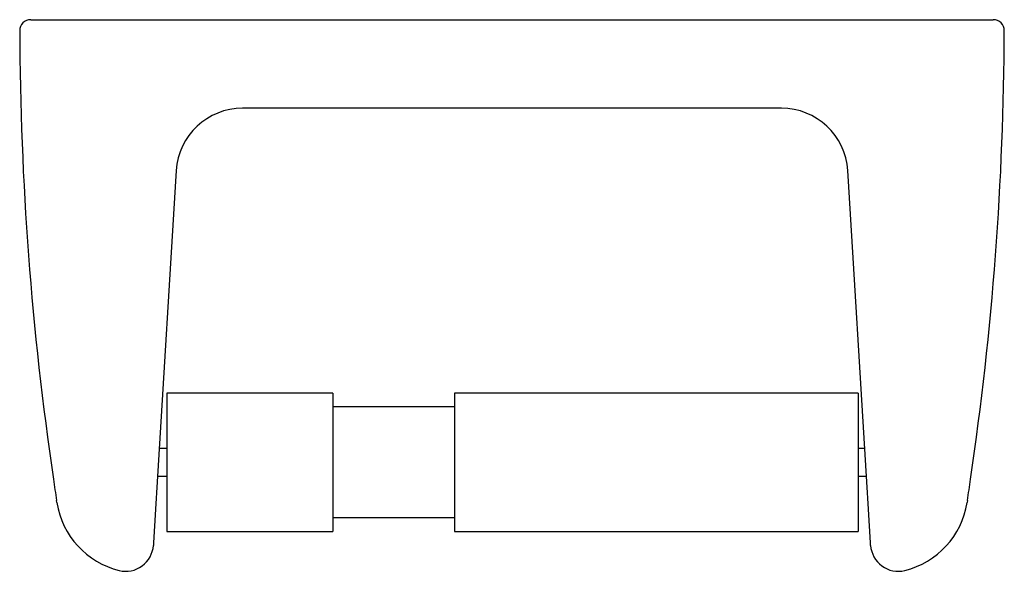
# Model space of a CAD drawing. Header units: millimetres. Extents: x 1130.748 to 1130.926, y 200.11 to 200.21.
import ezdxf

# ---------------------------------------------------------------- set-up
doc = ezdxf.new("R2010")
doc.units = ezdxf.units.MM
doc.layers.add('SANINDUSA', color=3, linetype='Continuous')

msp = doc.modelspace()

# ---------------------------------------------------------------- linework, layer by layer
at = {"layer": 'SANINDUSA'}
for p, q in [((1130.750457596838, 200.210014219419), (1130.760587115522, 200.210014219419)), ((1130.760587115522, 200.210014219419), (1130.91432101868, 200.210014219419)), ((1130.91432101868, 200.210014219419), (1130.924450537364, 200.210014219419)), ((1130.886165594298, 200.194014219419), (1130.788742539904, 200.194014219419)), ((1130.776764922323, 200.1827468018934), (1130.773324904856, 200.1265030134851)), ((1130.901583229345, 200.1265030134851), (1130.898143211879, 200.1827468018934)), ((1130.805038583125, 200.142514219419), (1130.775038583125, 200.142514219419)), ((1130.775038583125, 200.142514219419), (1130.775038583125, 200.117514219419)), ((1130.805038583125, 200.142514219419), (1130.805038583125, 200.117514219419)), ((1130.900038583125, 200.142514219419), (1130.827038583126, 200.142514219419)), ((1130.827038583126, 200.142514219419), (1130.827038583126, 200.117514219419)), ((1130.900038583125, 200.142514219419), (1130.900038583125, 200.117514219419)), ((1130.827038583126, 200.140014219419), (1130.805038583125, 200.140014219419)), ((1130.775038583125, 200.132514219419), (1130.773692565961, 200.132514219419)), ((1130.90121556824, 200.132514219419), (1130.900038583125, 200.132514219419)), ((1130.773324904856, 200.1265030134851), (1130.773021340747, 200.1215397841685)), ((1130.773386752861, 200.127514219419), (1130.775038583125, 200.127514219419)), ((1130.900038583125, 200.127514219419), (1130.901521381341, 200.127514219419)), ((1130.901886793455, 200.1215397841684), (1130.901583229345, 200.1265030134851)), ((1130.755196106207, 200.1227112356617), (1130.75513340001, 200.1231157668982)), ((1130.919774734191, 200.1231157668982), (1130.919712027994, 200.1227112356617)), ((1130.773021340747, 200.1215397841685), (1130.772649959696, 200.1154677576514)), ((1130.902258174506, 200.1154677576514), (1130.901886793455, 200.1215397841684)), ((1130.805038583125, 200.120014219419), (1130.827038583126, 200.120014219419)), ((1130.775038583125, 200.117514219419), (1130.805038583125, 200.117514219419)), ((1130.827038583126, 200.117514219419), (1130.900038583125, 200.117514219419)), ((1130.772649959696, 200.1154677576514), (1130.772621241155, 200.1149982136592)), ((1130.902286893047, 200.1149982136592), (1130.902258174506, 200.1154677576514))]:
    msp.add_line(p, q, dxfattribs=at)
for centre, radius, start, end in [((1130.750457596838, 200.208014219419), 0.002, 90, 180.2022388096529), ((1130.924450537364, 200.208014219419), 0.0020000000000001, 359.7977611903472, 90), ((1131.317070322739, 200.210014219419), 0.5686162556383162, 180.2022388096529, 188.396772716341), ((1130.357837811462, 200.210014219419), 0.5686162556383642, 351.603227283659, 359.7977611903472), ((1130.788742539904, 200.182014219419), 0.0119999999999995, 90, 176.5000000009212), ((1130.886165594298, 200.182014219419), 0.0119999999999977, 3.499999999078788, 90), ((1131.31707032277, 200.2100142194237), 0.5686162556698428, 188.396772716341, 188.7906417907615), ((1130.357837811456, 200.2100142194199), 0.5686162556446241, 351.2093582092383, 351.603227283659), ((1130.770018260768, 200.125014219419), 0.0150000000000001, 188.8318962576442, 256.1788728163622), ((1130.904889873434, 200.125014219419), 0.0150000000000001, 283.8071711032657, 351.1681037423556), ((1130.767630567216, 200.1153034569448), 0.004999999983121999, 256.204500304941, 356.4400384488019), ((1130.907277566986, 200.1153034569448), 0.0049999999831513, 183.5599615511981, 283.8191174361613)]:
    msp.add_arc(centre, radius, start, end, dxfattribs=at)

doc.saveas('drawing.dxf')
